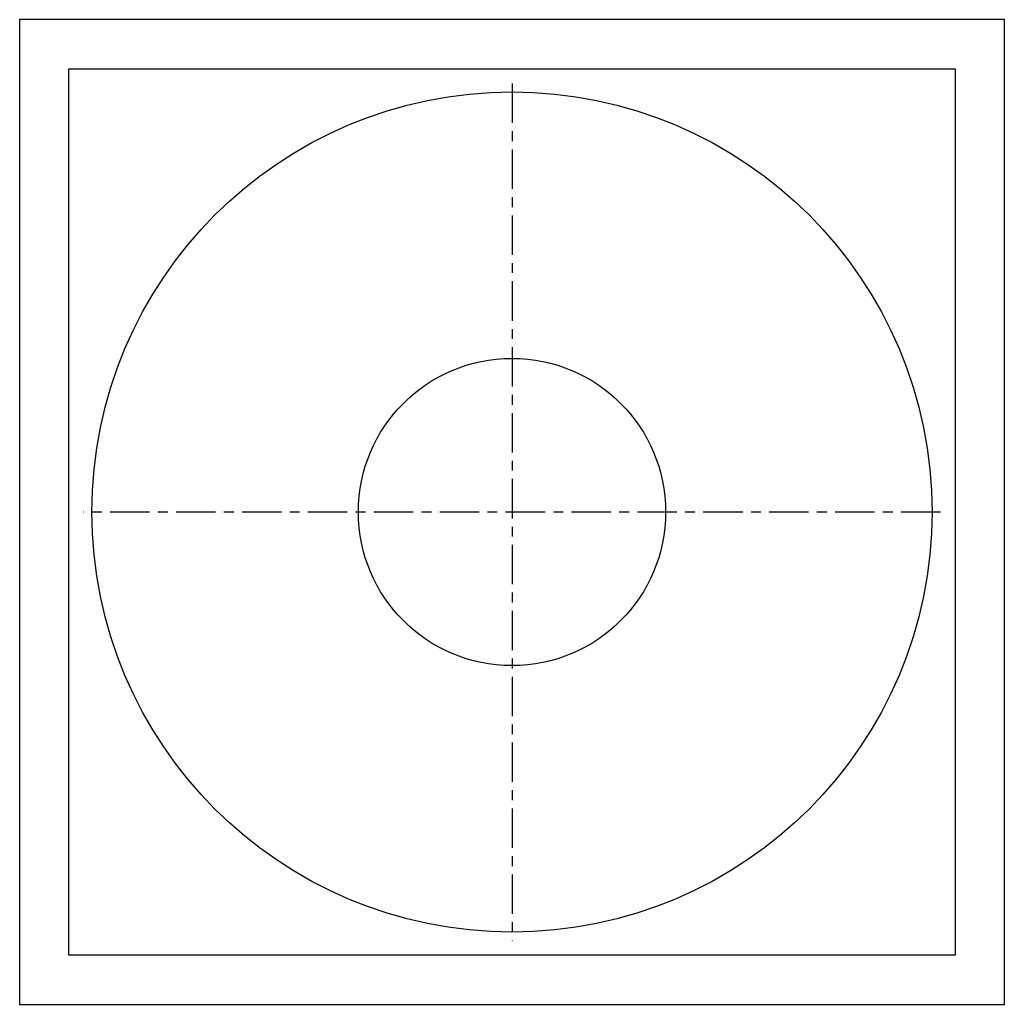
# Model space of a CAD drawing. Extents: x -5.9 to 5.9, y -5.9 to 5.9.
import ezdxf

# ---------------------------------------------------------------- set-up
doc = ezdxf.new("R2010")
doc.units = 0
doc.header["$MEASUREMENT"] = 0
doc.linetypes.add('CHAIN', pattern=[0.7087, 0.4724, -0.0591, 0.1181, -0.0591])
doc.layers.get('0').update_dxf_attribs({"linetype": 'CONTINUOUS'})

msp = doc.modelspace()

# ---------------------------------------------------------------- linework, layer by layer
for p, q in [((5.906, 5.906), (-5.906, 5.906)), ((-5.906, 5.906), (-5.906, -5.906)), ((5.906, -5.906), (5.906, 5.906)), ((-5.315, 5.315), (5.315, 5.315)), ((5.315, 5.315), (5.315, -5.315)), ((-5.315, -5.315), (-5.315, 5.315)), ((5.315, -5.315), (-5.315, -5.315)), ((-5.906, -5.906), (5.906, -5.906))]:
    msp.add_line(p, q)
at = {"linetype": 'CHAIN'}
for p, q in [((0, 5.139), (0, -5.139)), ((5.139, 0), (-5.139, 0))]:
    msp.add_line(p, q, dxfattribs=at)
for radius in [5.039, 1.843]:
    msp.add_circle((0, 0), radius)

doc.saveas('drawing.dxf')
